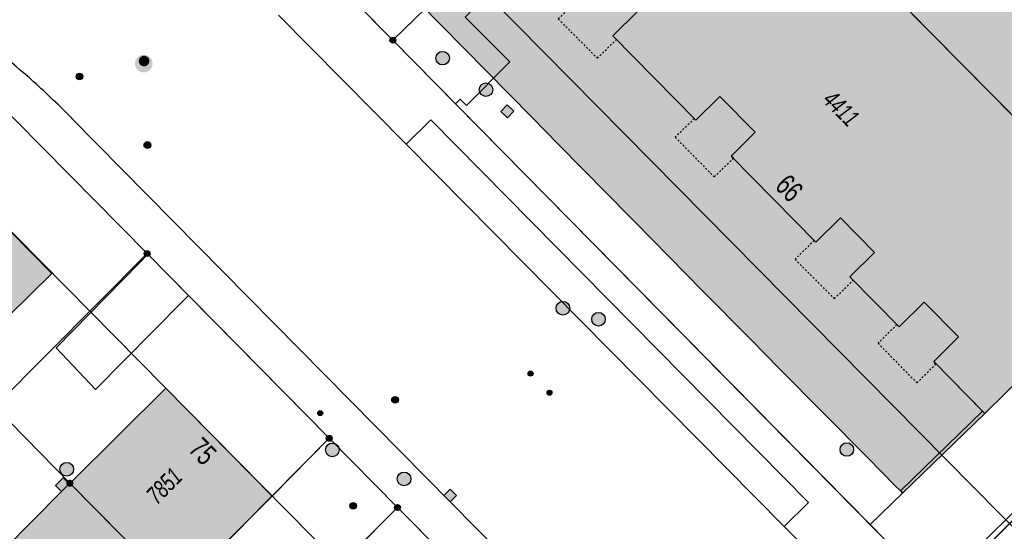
# Model space of a CAD drawing. Header units: metres. Extents: x 2695751 to 2696029, y 1260877 to 1261206.
# Tile 57 of 70: x 2695860 to 2695915, y 1261090 to 1261119. Entities that reach past the tile are written whole.
import ezdxf

# ---------------------------------------------------------------- set-up
doc = ezdxf.new("R2010")
doc.units = ezdxf.units.M
doc.header["$LTSCALE"] = 0.1
doc.linetypes.add('AUSGEZOGEN', pattern=[0])
doc.linetypes.add('VERDECKT2_S2', pattern=[0.36, 0.2, -0.16])
for name, color, linetype in [('Aménagement du territoire_Ligne de distance', 7, 'AUSGEZOGEN'), ('Limites de bien-fonds', 7, 'AUSGEZOGEN'), ('Mensuration officielle_Lignes (Couverture du sol)', 7, 'AUSGEZOGEN'), ('Mensuration officielle_Lignes (Objets divers)', 7, 'AUSGEZOGEN'), ("Mensuration officielle_N° d'assurance", 7, 'AUSGEZOGEN'), ('Mensuration officielle_N° de bâtiment', 7, 'AUSGEZOGEN'), ('Mensuration officielle_Surface (Objets divers)', 7, 'AUSGEZOGEN'), ('Mensuration officielle_Surfaces de bâtiments (Couverture du sol)', 7, 'AUSGEZOGEN'), ('Mensuration officielle_Surfaces de bâtiments (Objets divers)', 7, 'AUSGEZOGEN'), ('Mensuration officielle_Surfaces de bâtiments - Souterrain', 7, 'AUSGEZOGEN'), ('Points fixes eau potable', 255, 'AUSGEZOGEN'), ('Points fixes EU', 255, 'AUSGEZOGEN'), ('Points fixes gaz', 255, 'AUSGEZOGEN'), ('Points fixes mensuration officielle', 255, 'AUSGEZOGEN'), ('Points fixes réseau électrique', 255, 'AUSGEZOGEN'), ('Réseau AEW', 8, 'AUSGEZOGEN')]:
    doc.layers.add(name, color=color, linetype=linetype)
doc.styles.add('ARIAL', font='arial.ttf')

msp = doc.modelspace()

# ---------------------------------------------------------------- hatches: boundary and pattern name
at = {"layer": 'Mensuration officielle_Surfaces de bâtiments (Couverture du sol)', "true_color": 0xd2d2d2, "transparency": 33554687}
for points in [[(2695913.563, 1261096.968), (2695920.674, 1261104.012), (2695922.576, 1261105.896), (2695900.923, 1261127.81), (2695895.994, 1261132.798), (2695886.981, 1261123.902), (2695888.374, 1261122.492), (2695891.061, 1261119.783), (2695892.427, 1261121.132), (2695894.3, 1261119.235), (2695892.934, 1261117.886), (2695897.531, 1261113.21), (2695898.854, 1261114.522), (2695900.822, 1261112.538), (2695899.499, 1261111.226), (2695904.181, 1261106.454), (2695905.562, 1261107.808), (2695907.444, 1261105.891), (2695906.07, 1261104.543), (2695908.815, 1261101.757), (2695910.196, 1261103.128), (2695912.103, 1261101.208), (2695910.722, 1261099.837)], [(2695847.738, 1261105.059), (2695849.515, 1261106.769), (2695850.98, 1261106.696), (2695855.118, 1261102.484), (2695852.522, 1261099.922), (2695854.703, 1261097.741), (2695861.818, 1261104.711), (2695852.711, 1261113.939), (2695848.314, 1261118.394), (2695843.551, 1261113.826), (2695843.45, 1261113.931), (2695841.236, 1261111.804)], [(2695862.815, 1261093.1), (2695868.765, 1261087.09), (2695874.031, 1261092.395), (2695868.143, 1261098.365), (2695862.907, 1261093.181)], [(2695847.25, 1261085.85), (2695852.519, 1261080.544), (2695856.626, 1261084.679), (2695858.416, 1261082.902), (2695860.444, 1261084.944), (2695863.516, 1261081.836), (2695868.765, 1261087.09), (2695862.815, 1261093.1), (2695862.781, 1261093.065), (2695862.438, 1261093.401), (2695862.018, 1261092.973), (2695862.36, 1261092.636), (2695857.582, 1261087.838), (2695855.742, 1261085.89), (2695851.505, 1261090.093)]]:
    msp.add_hatch(color=254, dxfattribs=at).paths.add_polyline_path(points)
at = {"layer": 'Mensuration officielle_Surfaces de bâtiments (Objets divers)', "true_color": 0xebebeb, "transparency": 33554687}
for points in [[(2695890.968, 1261119.877), (2695889.901, 1261118.818), (2695892.069, 1261116.641), (2695893.131, 1261117.685), (2695892.934, 1261117.886), (2695894.3, 1261119.235), (2695892.427, 1261121.132), (2695891.061, 1261119.783)], [(2695897.441, 1261113.302), (2695896.384, 1261112.263), (2695898.555, 1261110.068), (2695899.615, 1261111.108), (2695899.499, 1261111.226), (2695900.822, 1261112.538), (2695898.854, 1261114.522), (2695897.531, 1261113.21)], [(2695904.091, 1261106.545), (2695903.032, 1261105.506), (2695905.215, 1261103.318), (2695906.261, 1261104.349), (2695906.07, 1261104.543), (2695907.444, 1261105.891), (2695905.562, 1261107.808), (2695904.181, 1261106.454)], [(2695908.683, 1261101.891), (2695907.635, 1261100.858), (2695909.788, 1261098.66), (2695910.85, 1261099.708), (2695910.722, 1261099.837), (2695912.103, 1261101.208), (2695910.196, 1261103.128), (2695908.815, 1261101.757)]]:
    msp.add_hatch(color=7, dxfattribs=at).paths.add_polyline_path(points)
at = {"layer": 'Mensuration officielle_Surfaces de bâtiments - Souterrain', "true_color": 0xf5f5f5, "transparency": 33554687}
msp.add_hatch(color=7, dxfattribs=at).paths.add_polyline_path([(2695920.674, 1261104.012), (2695921.253, 1261103.412), (2695923.977, 1261100.589), (2695924.363, 1261100.189), (2695928.364, 1261104.157), (2695928.401, 1261110.115), (2695910.863, 1261127.899), (2695906.013, 1261132.83), (2695902.491, 1261136.388), (2695901.163, 1261137.738), (2695900.023, 1261138.852), (2695896.884, 1261135.658), (2695890.427, 1261129.48), (2695884.785, 1261124.026), (2695882.281, 1261126.648), (2695878.715, 1261123.242), (2695879.128, 1261122.823), (2695879.651, 1261122.293), (2695888.429, 1261113.373), (2695889.912, 1261111.872), (2695895.271, 1261106.429), (2695895.888, 1261105.802), (2695897.102, 1261104.565), (2695897.815, 1261103.843), (2695900.651, 1261100.989), (2695902.133, 1261099.484), (2695907.093, 1261094.494), (2695908.572, 1261092.969), (2695908.875, 1261092.681), (2695909, 1261092.552), (2695913.563, 1261096.968), (2695913.438, 1261097.097), (2695910.722, 1261099.837), (2695912.103, 1261101.208), (2695910.196, 1261103.128), (2695908.815, 1261101.757), (2695906.07, 1261104.543), (2695907.444, 1261105.891), (2695905.562, 1261107.808), (2695904.181, 1261106.454), (2695899.499, 1261111.226), (2695900.822, 1261112.538), (2695898.854, 1261114.522), (2695897.531, 1261113.21), (2695892.934, 1261117.886), (2695894.3, 1261119.235), (2695892.427, 1261121.132), (2695891.061, 1261119.783), (2695886.981, 1261123.902), (2695895.994, 1261132.798), (2695922.576, 1261105.896)])
at = {"layer": 'Points fixes eau potable', "transparency": 33554687}
for points in [[(2695863.214, 1261115.499), (2695863.243, 1261115.475), (2695863.277, 1261115.457), (2695863.314, 1261115.447), (2695863.351, 1261115.444), (2695863.389, 1261115.448), (2695863.425, 1261115.46), (2695863.458, 1261115.48), (2695863.486, 1261115.505), (2695863.508, 1261115.536), (2695863.524, 1261115.57), (2695863.533, 1261115.607), (2695863.534, 1261115.645), (2695863.527, 1261115.682), (2695863.513, 1261115.717), (2695863.493, 1261115.749), (2695863.466, 1261115.776), (2695863.434, 1261115.797), (2695863.399, 1261115.811), (2695863.362, 1261115.818), (2695863.324, 1261115.817), (2695863.287, 1261115.809), (2695863.252, 1261115.793), (2695863.222, 1261115.77), (2695863.196, 1261115.742), (2695863.177, 1261115.71), (2695863.164, 1261115.674), (2695863.16, 1261115.636), (2695863.162, 1261115.598), (2695863.173, 1261115.562), (2695863.19, 1261115.528)], [(2695880.726, 1261097.584), (2695880.757, 1261097.561), (2695880.792, 1261097.545), (2695880.829, 1261097.537), (2695880.866, 1261097.536), (2695880.904, 1261097.543), (2695880.939, 1261097.557), (2695880.971, 1261097.578), (2695880.997, 1261097.605), (2695881.018, 1261097.636), (2695881.032, 1261097.672), (2695881.039, 1261097.709), (2695881.038, 1261097.747), (2695881.029, 1261097.784), (2695881.013, 1261097.818), (2695880.991, 1261097.849), (2695880.963, 1261097.874), (2695880.93, 1261097.893), (2695880.894, 1261097.906), (2695880.857, 1261097.91), (2695880.819, 1261097.908), (2695880.782, 1261097.897), (2695880.749, 1261097.879), (2695880.719, 1261097.855), (2695880.695, 1261097.826), (2695880.678, 1261097.792), (2695880.667, 1261097.756), (2695880.665, 1261097.718), (2695880.669, 1261097.68), (2695880.682, 1261097.644), (2695880.701, 1261097.612)]]:
    msp.add_hatch(color=7, dxfattribs=at).paths.add_polyline_path(points)
at = {"layer": 'Points fixes EU', "transparency": 33554687}
h = msp.add_hatch(color=7, dxfattribs=at)
h.paths.add_polyline_path([(2695867.399, 1261116.283), (2695867.402, 1261116.333), (2695867.401, 1261116.382), (2695867.394, 1261116.431), (2695867.383, 1261116.479), (2695867.367, 1261116.526), (2695867.346, 1261116.57), (2695867.321, 1261116.613), (2695867.291, 1261116.652), (2695867.258, 1261116.689), (2695867.221, 1261116.722), (2695867.181, 1261116.751), (2695867.139, 1261116.776), (2695867.094, 1261116.796), (2695867.047, 1261116.812), (2695866.999, 1261116.823), (2695866.95, 1261116.829), (2695866.9, 1261116.83), (2695866.851, 1261116.826), (2695866.803, 1261116.817), (2695866.755, 1261116.803), (2695866.709, 1261116.785), (2695866.666, 1261116.762), (2695866.625, 1261116.734), (2695866.586, 1261116.703), (2695866.552, 1261116.668), (2695866.521, 1261116.629), (2695866.494, 1261116.588), (2695866.471, 1261116.544), (2695866.453, 1261116.498), (2695866.44, 1261116.451), (2695866.431, 1261116.402), (2695866.428, 1261116.353), (2695866.429, 1261116.303), (2695866.435, 1261116.255), (2695866.447, 1261116.206), (2695866.463, 1261116.16), (2695866.484, 1261116.115), (2695866.509, 1261116.073), (2695866.539, 1261116.033), (2695866.572, 1261115.996), (2695866.609, 1261115.964), (2695866.649, 1261115.934), (2695866.691, 1261115.91), (2695866.736, 1261115.889), (2695866.783, 1261115.873), (2695866.831, 1261115.863), (2695866.88, 1261115.856), (2695866.929, 1261115.855), (2695866.979, 1261115.859), (2695867.027, 1261115.868), (2695867.075, 1261115.882), (2695867.12, 1261115.901), (2695867.164, 1261115.924), (2695867.205, 1261115.951), (2695867.243, 1261115.982), (2695867.278, 1261116.018), (2695867.309, 1261116.056), (2695867.336, 1261116.097), (2695867.359, 1261116.141), (2695867.377, 1261116.187), (2695867.39, 1261116.235)])
h.paths.add_polyline_path([(2695866.64, 1261116.494), (2695866.642, 1261116.524), (2695866.647, 1261116.553), (2695866.655, 1261116.581), (2695866.666, 1261116.609), (2695866.679, 1261116.635), (2695866.695, 1261116.66), (2695866.714, 1261116.683), (2695866.735, 1261116.704), (2695866.758, 1261116.723), (2695866.782, 1261116.739), (2695866.809, 1261116.753), (2695866.836, 1261116.764), (2695866.865, 1261116.773), (2695866.894, 1261116.778), (2695866.923, 1261116.78), (2695866.953, 1261116.78), (2695866.982, 1261116.776), (2695867.011, 1261116.77), (2695867.039, 1261116.76), (2695867.066, 1261116.748), (2695867.092, 1261116.733), (2695867.116, 1261116.716), (2695867.138, 1261116.696), (2695867.158, 1261116.674), (2695867.175, 1261116.65), (2695867.191, 1261116.625), (2695867.203, 1261116.598), (2695867.213, 1261116.57), (2695867.22, 1261116.541), (2695867.224, 1261116.512), (2695867.224, 1261116.482), (2695867.222, 1261116.452), (2695867.217, 1261116.423), (2695867.209, 1261116.395), (2695867.198, 1261116.367), (2695867.185, 1261116.341), (2695867.169, 1261116.316), (2695867.15, 1261116.293), (2695867.129, 1261116.272), (2695867.106, 1261116.253), (2695867.082, 1261116.237), (2695867.055, 1261116.223), (2695867.028, 1261116.212), (2695866.999, 1261116.203), (2695866.97, 1261116.198), (2695866.941, 1261116.196), (2695866.911, 1261116.196), (2695866.882, 1261116.2), (2695866.853, 1261116.206), (2695866.825, 1261116.216), (2695866.798, 1261116.228), (2695866.772, 1261116.243), (2695866.748, 1261116.26), (2695866.726, 1261116.28), (2695866.706, 1261116.302), (2695866.689, 1261116.326), (2695866.673, 1261116.351), (2695866.661, 1261116.378), (2695866.651, 1261116.406), (2695866.644, 1261116.435), (2695866.64, 1261116.464)], flags=16)
for color, points in [(7, [(2695867.222, 1261116.452), (2695867.224, 1261116.482), (2695867.224, 1261116.512), (2695867.22, 1261116.541), (2695867.213, 1261116.57), (2695867.203, 1261116.598), (2695867.191, 1261116.625), (2695867.175, 1261116.65), (2695867.158, 1261116.674), (2695867.138, 1261116.696), (2695867.116, 1261116.716), (2695867.092, 1261116.733), (2695867.066, 1261116.748), (2695867.039, 1261116.76), (2695867.011, 1261116.77), (2695866.982, 1261116.776), (2695866.953, 1261116.78), (2695866.923, 1261116.78), (2695866.894, 1261116.778), (2695866.865, 1261116.773), (2695866.836, 1261116.764), (2695866.809, 1261116.753), (2695866.782, 1261116.739), (2695866.758, 1261116.723), (2695866.735, 1261116.704), (2695866.714, 1261116.683), (2695866.695, 1261116.66), (2695866.679, 1261116.635), (2695866.666, 1261116.609), (2695866.655, 1261116.581), (2695866.647, 1261116.553), (2695866.642, 1261116.524), (2695866.64, 1261116.494), (2695866.64, 1261116.464), (2695866.644, 1261116.435), (2695866.651, 1261116.406), (2695866.661, 1261116.378), (2695866.673, 1261116.351), (2695866.689, 1261116.326), (2695866.706, 1261116.302), (2695866.726, 1261116.28), (2695866.748, 1261116.26), (2695866.772, 1261116.243), (2695866.798, 1261116.228), (2695866.825, 1261116.216), (2695866.853, 1261116.206), (2695866.882, 1261116.2), (2695866.911, 1261116.196), (2695866.941, 1261116.196), (2695866.97, 1261116.198), (2695866.999, 1261116.203), (2695867.028, 1261116.212), (2695867.055, 1261116.223), (2695867.082, 1261116.237), (2695867.106, 1261116.253), (2695867.129, 1261116.272), (2695867.15, 1261116.293), (2695867.169, 1261116.316), (2695867.185, 1261116.341), (2695867.198, 1261116.367), (2695867.209, 1261116.395), (2695867.217, 1261116.423)]), (7, [(2695883.863, 1261116.645), (2695883.855, 1261116.72), (2695883.833, 1261116.793), (2695883.796, 1261116.859), (2695883.746, 1261116.916), (2695883.686, 1261116.963), (2695883.618, 1261116.996), (2695883.545, 1261117.015), (2695883.469, 1261117.019), (2695883.394, 1261117.008), (2695883.323, 1261116.981), (2695883.258, 1261116.941), (2695883.203, 1261116.889), (2695883.16, 1261116.827), (2695883.13, 1261116.757), (2695883.115, 1261116.683), (2695883.115, 1261116.607), (2695883.13, 1261116.532), (2695883.16, 1261116.463), (2695883.203, 1261116.4), (2695883.258, 1261116.348), (2695883.323, 1261116.308), (2695883.394, 1261116.282), (2695883.469, 1261116.27), (2695883.545, 1261116.274), (2695883.618, 1261116.293), (2695883.686, 1261116.326), (2695883.746, 1261116.373), (2695883.796, 1261116.43), (2695883.833, 1261116.497), (2695883.855, 1261116.569)]), (7, [(2695886.269, 1261114.899), (2695886.261, 1261114.974), (2695886.239, 1261115.047), (2695886.202, 1261115.113), (2695886.152, 1261115.17), (2695886.092, 1261115.217), (2695886.024, 1261115.25), (2695885.951, 1261115.269), (2695885.875, 1261115.273), (2695885.8, 1261115.262), (2695885.729, 1261115.235), (2695885.664, 1261115.195), (2695885.609, 1261115.143), (2695885.566, 1261115.081), (2695885.536, 1261115.011), (2695885.521, 1261114.937), (2695885.521, 1261114.861), (2695885.536, 1261114.786), (2695885.566, 1261114.717), (2695885.609, 1261114.654), (2695885.664, 1261114.602), (2695885.729, 1261114.562), (2695885.8, 1261114.536), (2695885.875, 1261114.524), (2695885.951, 1261114.528), (2695886.024, 1261114.547), (2695886.092, 1261114.58), (2695886.152, 1261114.627), (2695886.202, 1261114.684), (2695886.239, 1261114.751), (2695886.261, 1261114.823)]), (7, [(2695887.074, 1261114.054), (2695886.725, 1261113.695), (2695887.084, 1261113.346), (2695887.433, 1261113.705)]), (253, [(2695890.421, 1261102.521), (2695890.471, 1261102.58), (2695890.508, 1261102.647), (2695890.53, 1261102.72), (2695890.537, 1261102.797), (2695890.529, 1261102.873), (2695890.506, 1261102.946), (2695890.468, 1261103.013), (2695890.418, 1261103.071), (2695890.357, 1261103.117), (2695890.288, 1261103.15), (2695890.214, 1261103.169), (2695890.137, 1261103.173), (2695890.061, 1261103.161), (2695889.99, 1261103.133), (2695889.925, 1261103.093), (2695889.869, 1261103.039), (2695889.826, 1261102.976), (2695889.796, 1261102.906), (2695889.781, 1261102.83), (2695889.782, 1261102.754), (2695889.798, 1261102.679), (2695889.828, 1261102.608), (2695889.873, 1261102.546), (2695889.928, 1261102.493), (2695889.994, 1261102.453), (2695890.066, 1261102.427), (2695890.142, 1261102.416), (2695890.218, 1261102.42), (2695890.292, 1261102.44), (2695890.361, 1261102.474)]), (253, [(2695877.633, 1261094.677), (2695877.683, 1261094.736), (2695877.719, 1261094.803), (2695877.741, 1261094.877), (2695877.748, 1261094.953), (2695877.74, 1261095.029), (2695877.716, 1261095.102), (2695877.678, 1261095.169), (2695877.628, 1261095.227), (2695877.567, 1261095.273), (2695877.497, 1261095.306), (2695877.423, 1261095.324), (2695877.346, 1261095.328), (2695877.271, 1261095.315), (2695877.199, 1261095.288), (2695877.135, 1261095.247), (2695877.08, 1261095.193), (2695877.036, 1261095.13), (2695877.007, 1261095.059), (2695876.992, 1261094.984), (2695876.993, 1261094.907), (2695877.009, 1261094.832), (2695877.04, 1261094.762), (2695877.085, 1261094.7), (2695877.141, 1261094.647), (2695877.206, 1261094.607), (2695877.278, 1261094.582), (2695877.354, 1261094.571), (2695877.431, 1261094.575), (2695877.505, 1261094.595), (2695877.573, 1261094.63)]), (7, [(2695906.283, 1261094.968), (2695906.275, 1261095.043), (2695906.253, 1261095.116), (2695906.216, 1261095.182), (2695906.166, 1261095.239), (2695906.106, 1261095.286), (2695906.038, 1261095.319), (2695905.965, 1261095.338), (2695905.889, 1261095.342), (2695905.814, 1261095.331), (2695905.743, 1261095.304), (2695905.678, 1261095.264), (2695905.623, 1261095.212), (2695905.58, 1261095.15), (2695905.55, 1261095.08), (2695905.535, 1261095.006), (2695905.535, 1261094.93), (2695905.55, 1261094.855), (2695905.58, 1261094.786), (2695905.623, 1261094.723), (2695905.678, 1261094.671), (2695905.743, 1261094.631), (2695905.814, 1261094.605), (2695905.889, 1261094.593), (2695905.965, 1261094.597), (2695906.038, 1261094.616), (2695906.106, 1261094.649), (2695906.166, 1261094.696), (2695906.216, 1261094.753), (2695906.253, 1261094.82), (2695906.275, 1261094.892)]), (253, [(2695863.026, 1261093.88), (2695863.018, 1261093.956), (2695862.995, 1261094.029), (2695862.958, 1261094.096), (2695862.908, 1261094.155), (2695862.847, 1261094.202), (2695862.778, 1261094.235), (2695862.704, 1261094.255), (2695862.628, 1261094.258), (2695862.552, 1261094.247), (2695862.48, 1261094.22), (2695862.415, 1261094.18), (2695862.359, 1261094.127), (2695862.316, 1261094.064), (2695862.285, 1261093.993), (2695862.27, 1261093.918), (2695862.27, 1261093.842), (2695862.285, 1261093.767), (2695862.316, 1261093.696), (2695862.359, 1261093.633), (2695862.415, 1261093.58), (2695862.48, 1261093.54), (2695862.552, 1261093.513), (2695862.628, 1261093.502), (2695862.704, 1261093.505), (2695862.778, 1261093.525), (2695862.847, 1261093.558), (2695862.908, 1261093.605), (2695862.958, 1261093.664), (2695862.995, 1261093.731), (2695863.018, 1261093.804)]), (253, [(2695881.734, 1261093.342), (2695881.726, 1261093.418), (2695881.703, 1261093.491), (2695881.666, 1261093.558), (2695881.616, 1261093.617), (2695881.555, 1261093.664), (2695881.486, 1261093.697), (2695881.412, 1261093.717), (2695881.336, 1261093.72), (2695881.26, 1261093.709), (2695881.188, 1261093.682), (2695881.123, 1261093.642), (2695881.067, 1261093.589), (2695881.024, 1261093.526), (2695880.993, 1261093.455), (2695880.978, 1261093.38), (2695880.978, 1261093.304), (2695880.993, 1261093.229), (2695881.024, 1261093.158), (2695881.067, 1261093.095), (2695881.123, 1261093.042), (2695881.188, 1261093.002), (2695881.26, 1261092.975), (2695881.336, 1261092.964), (2695881.412, 1261092.967), (2695881.486, 1261092.987), (2695881.555, 1261093.02), (2695881.616, 1261093.067), (2695881.666, 1261093.126), (2695881.703, 1261093.193), (2695881.726, 1261093.266)]), (7, [(2695883.907, 1261092.78), (2695883.553, 1261092.426), (2695883.907, 1261092.072), (2695884.261, 1261092.426)])]:
    msp.add_hatch(color=color, dxfattribs=at).paths.add_polyline_path(points)
at = {"layer": 'Points fixes gaz', "transparency": 33554687}
for points in [[(2695866.984, 1261111.696), (2695867.014, 1261111.673), (2695867.048, 1261111.656), (2695867.085, 1261111.646), (2695867.122, 1261111.644), (2695867.16, 1261111.649), (2695867.196, 1261111.662), (2695867.228, 1261111.682), (2695867.256, 1261111.707), (2695867.278, 1261111.738), (2695867.293, 1261111.773), (2695867.301, 1261111.81), (2695867.302, 1261111.848), (2695867.294, 1261111.885), (2695867.28, 1261111.92), (2695867.259, 1261111.952), (2695867.231, 1261111.978), (2695867.199, 1261111.998), (2695867.164, 1261112.012), (2695867.126, 1261112.018), (2695867.089, 1261112.017), (2695867.052, 1261112.008), (2695867.018, 1261111.991), (2695866.987, 1261111.968), (2695866.962, 1261111.94), (2695866.943, 1261111.907), (2695866.932, 1261111.871), (2695866.928, 1261111.833), (2695866.931, 1261111.795), (2695866.942, 1261111.759), (2695866.96, 1261111.726)], [(2695878.39, 1261091.723), (2695878.419, 1261091.699), (2695878.452, 1261091.68), (2695878.488, 1261091.669), (2695878.526, 1261091.665), (2695878.564, 1261091.668), (2695878.6, 1261091.679), (2695878.633, 1261091.698), (2695878.662, 1261091.722), (2695878.686, 1261091.752), (2695878.703, 1261091.786), (2695878.712, 1261091.823), (2695878.714, 1261091.861), (2695878.709, 1261091.898), (2695878.696, 1261091.934), (2695878.676, 1261091.966), (2695878.65, 1261091.994), (2695878.619, 1261092.015), (2695878.584, 1261092.031), (2695878.547, 1261092.038), (2695878.509, 1261092.039), (2695878.472, 1261092.031), (2695878.437, 1261092.016), (2695878.406, 1261091.995), (2695878.379, 1261091.968), (2695878.359, 1261091.935), (2695878.346, 1261091.9), (2695878.34, 1261091.862), (2695878.342, 1261091.825), (2695878.351, 1261091.788), (2695878.367, 1261091.754)]]:
    msp.add_hatch(color=7, dxfattribs=at).paths.add_polyline_path(points)
at = {"layer": 'Points fixes mensuration officielle', "transparency": 33554687}
for points in [[(2695880.892, 1261117.64), (2695880.889, 1261117.673), (2695880.879, 1261117.704), (2695880.863, 1261117.733), (2695880.842, 1261117.758), (2695880.816, 1261117.778), (2695880.786, 1261117.792), (2695880.755, 1261117.801), (2695880.722, 1261117.802), (2695880.689, 1261117.797), (2695880.658, 1261117.786), (2695880.631, 1261117.769), (2695880.607, 1261117.746), (2695880.588, 1261117.719), (2695880.575, 1261117.689), (2695880.568, 1261117.656), (2695880.568, 1261117.624), (2695880.575, 1261117.591), (2695880.588, 1261117.561), (2695880.607, 1261117.534), (2695880.631, 1261117.511), (2695880.658, 1261117.494), (2695880.689, 1261117.483), (2695880.722, 1261117.478), (2695880.755, 1261117.479), (2695880.786, 1261117.488), (2695880.816, 1261117.502), (2695880.842, 1261117.522), (2695880.863, 1261117.547), (2695880.879, 1261117.576), (2695880.889, 1261117.607)], [(2695867.262, 1261105.82), (2695867.259, 1261105.853), (2695867.249, 1261105.884), (2695867.233, 1261105.913), (2695867.212, 1261105.938), (2695867.186, 1261105.958), (2695867.156, 1261105.972), (2695867.125, 1261105.981), (2695867.092, 1261105.982), (2695867.059, 1261105.977), (2695867.028, 1261105.966), (2695867.001, 1261105.949), (2695866.977, 1261105.926), (2695866.958, 1261105.899), (2695866.945, 1261105.869), (2695866.938, 1261105.836), (2695866.938, 1261105.804), (2695866.945, 1261105.771), (2695866.958, 1261105.741), (2695866.977, 1261105.714), (2695867.001, 1261105.691), (2695867.028, 1261105.674), (2695867.059, 1261105.663), (2695867.092, 1261105.658), (2695867.125, 1261105.659), (2695867.156, 1261105.668), (2695867.186, 1261105.682), (2695867.212, 1261105.702), (2695867.233, 1261105.727), (2695867.249, 1261105.756), (2695867.259, 1261105.787)], [(2695877.362, 1261095.59), (2695877.359, 1261095.623), (2695877.349, 1261095.654), (2695877.333, 1261095.683), (2695877.312, 1261095.708), (2695877.286, 1261095.728), (2695877.256, 1261095.742), (2695877.225, 1261095.751), (2695877.192, 1261095.752), (2695877.159, 1261095.747), (2695877.128, 1261095.736), (2695877.101, 1261095.719), (2695877.077, 1261095.696), (2695877.058, 1261095.669), (2695877.045, 1261095.639), (2695877.038, 1261095.606), (2695877.038, 1261095.574), (2695877.045, 1261095.541), (2695877.058, 1261095.511), (2695877.077, 1261095.484), (2695877.101, 1261095.461), (2695877.128, 1261095.444), (2695877.159, 1261095.433), (2695877.192, 1261095.428), (2695877.225, 1261095.429), (2695877.256, 1261095.438), (2695877.286, 1261095.452), (2695877.312, 1261095.472), (2695877.333, 1261095.497), (2695877.349, 1261095.526), (2695877.359, 1261095.557)], [(2695863.01, 1261093.1), (2695863.006, 1261093.139), (2695862.994, 1261093.177), (2695862.975, 1261093.211), (2695862.949, 1261093.241), (2695862.918, 1261093.265), (2695862.883, 1261093.283), (2695862.845, 1261093.293), (2695862.805, 1261093.295), (2695862.766, 1261093.289), (2695862.729, 1261093.275), (2695862.696, 1261093.254), (2695862.667, 1261093.227), (2695862.645, 1261093.195), (2695862.629, 1261093.158), (2695862.621, 1261093.12), (2695862.621, 1261093.08), (2695862.629, 1261093.042), (2695862.645, 1261093.005), (2695862.667, 1261092.973), (2695862.696, 1261092.946), (2695862.729, 1261092.925), (2695862.766, 1261092.911), (2695862.805, 1261092.905), (2695862.845, 1261092.907), (2695862.883, 1261092.917), (2695862.918, 1261092.935), (2695862.949, 1261092.959), (2695862.975, 1261092.989), (2695862.994, 1261093.023), (2695863.006, 1261093.061)], [(2695881.152, 1261091.76), (2695881.149, 1261091.793), (2695881.139, 1261091.824), (2695881.123, 1261091.853), (2695881.102, 1261091.878), (2695881.076, 1261091.898), (2695881.046, 1261091.912), (2695881.015, 1261091.921), (2695880.982, 1261091.922), (2695880.949, 1261091.917), (2695880.918, 1261091.906), (2695880.891, 1261091.889), (2695880.867, 1261091.866), (2695880.848, 1261091.839), (2695880.835, 1261091.809), (2695880.828, 1261091.776), (2695880.828, 1261091.744), (2695880.835, 1261091.711), (2695880.848, 1261091.681), (2695880.867, 1261091.654), (2695880.891, 1261091.631), (2695880.918, 1261091.614), (2695880.949, 1261091.603), (2695880.982, 1261091.598), (2695881.015, 1261091.599), (2695881.046, 1261091.608), (2695881.076, 1261091.622), (2695881.102, 1261091.642), (2695881.123, 1261091.667), (2695881.139, 1261091.696), (2695881.149, 1261091.727)]]:
    msp.add_hatch(color=7, dxfattribs=at).paths.add_polyline_path(points)
at = {"layer": 'Points fixes réseau électrique', "transparency": 33554687}
msp.add_hatch(color=7, dxfattribs=at).paths.add_polyline_path([(2695892.506, 1261102.186), (2695892.498, 1261102.261), (2695892.476, 1261102.334), (2695892.439, 1261102.4), (2695892.389, 1261102.458), (2695892.329, 1261102.504), (2695892.261, 1261102.538), (2695892.188, 1261102.557), (2695892.112, 1261102.561), (2695892.037, 1261102.549), (2695891.966, 1261102.523), (2695891.901, 1261102.483), (2695891.846, 1261102.43), (2695891.803, 1261102.368), (2695891.773, 1261102.298), (2695891.758, 1261102.224), (2695891.758, 1261102.148), (2695891.773, 1261102.074), (2695891.803, 1261102.004), (2695891.846, 1261101.942), (2695891.901, 1261101.889), (2695891.966, 1261101.849), (2695892.037, 1261101.823), (2695892.112, 1261101.811), (2695892.188, 1261101.815), (2695892.261, 1261101.834), (2695892.329, 1261101.868), (2695892.389, 1261101.914), (2695892.439, 1261101.972), (2695892.476, 1261102.038), (2695892.498, 1261102.111)])
at = {"layer": 'Réseau AEW', "transparency": 33554687}
for points in [[(2695888.229, 1261099.175), (2695888.229, 1261099.161), (2695888.231, 1261099.147), (2695888.235, 1261099.134), (2695888.24, 1261099.121), (2695888.246, 1261099.108), (2695888.253, 1261099.096), (2695888.262, 1261099.085), (2695888.271, 1261099.075), (2695888.282, 1261099.066), (2695888.293, 1261099.058), (2695888.305, 1261099.052), (2695888.318, 1261099.046), (2695888.332, 1261099.042), (2695888.345, 1261099.039), (2695888.359, 1261099.038), (2695888.373, 1261099.038), (2695888.387, 1261099.039), (2695888.4, 1261099.042), (2695888.414, 1261099.046), (2695888.427, 1261099.052), (2695888.439, 1261099.058), (2695888.45, 1261099.066), (2695888.461, 1261099.075), (2695888.47, 1261099.085), (2695888.479, 1261099.096), (2695888.486, 1261099.108), (2695888.492, 1261099.121), (2695888.497, 1261099.134), (2695888.501, 1261099.147), (2695888.503, 1261099.161), (2695888.503, 1261099.175), (2695888.503, 1261099.189), (2695888.501, 1261099.203), (2695888.497, 1261099.216), (2695888.492, 1261099.229), (2695888.486, 1261099.242), (2695888.479, 1261099.254), (2695888.47, 1261099.265), (2695888.461, 1261099.275), (2695888.45, 1261099.284), (2695888.439, 1261099.292), (2695888.427, 1261099.298), (2695888.414, 1261099.304), (2695888.4, 1261099.308), (2695888.387, 1261099.311), (2695888.373, 1261099.312), (2695888.359, 1261099.312), (2695888.345, 1261099.311), (2695888.332, 1261099.308), (2695888.318, 1261099.304), (2695888.305, 1261099.298), (2695888.293, 1261099.292), (2695888.282, 1261099.284), (2695888.271, 1261099.275), (2695888.262, 1261099.265), (2695888.253, 1261099.254), (2695888.246, 1261099.242), (2695888.24, 1261099.229), (2695888.235, 1261099.216), (2695888.231, 1261099.203), (2695888.229, 1261099.189)], [(2695889.278, 1261098.114), (2695889.278, 1261098.1), (2695889.28, 1261098.086), (2695889.284, 1261098.073), (2695889.289, 1261098.06), (2695889.295, 1261098.047), (2695889.302, 1261098.035), (2695889.311, 1261098.024), (2695889.32, 1261098.014), (2695889.331, 1261098.005), (2695889.342, 1261097.997), (2695889.354, 1261097.991), (2695889.367, 1261097.985), (2695889.381, 1261097.981), (2695889.394, 1261097.978), (2695889.408, 1261097.977), (2695889.422, 1261097.977), (2695889.436, 1261097.978), (2695889.449, 1261097.981), (2695889.463, 1261097.985), (2695889.476, 1261097.991), (2695889.488, 1261097.997), (2695889.499, 1261098.005), (2695889.51, 1261098.014), (2695889.519, 1261098.024), (2695889.528, 1261098.035), (2695889.535, 1261098.047), (2695889.541, 1261098.06), (2695889.546, 1261098.073), (2695889.55, 1261098.086), (2695889.552, 1261098.1), (2695889.552, 1261098.114), (2695889.552, 1261098.128), (2695889.55, 1261098.142), (2695889.546, 1261098.155), (2695889.541, 1261098.168), (2695889.535, 1261098.181), (2695889.528, 1261098.193), (2695889.519, 1261098.204), (2695889.51, 1261098.214), (2695889.499, 1261098.223), (2695889.488, 1261098.231), (2695889.476, 1261098.237), (2695889.463, 1261098.243), (2695889.449, 1261098.247), (2695889.436, 1261098.25), (2695889.422, 1261098.251), (2695889.408, 1261098.251), (2695889.394, 1261098.25), (2695889.381, 1261098.247), (2695889.367, 1261098.243), (2695889.354, 1261098.237), (2695889.342, 1261098.231), (2695889.331, 1261098.223), (2695889.32, 1261098.214), (2695889.311, 1261098.204), (2695889.302, 1261098.193), (2695889.295, 1261098.181), (2695889.289, 1261098.168), (2695889.284, 1261098.155), (2695889.28, 1261098.142), (2695889.278, 1261098.128)], [(2695876.564, 1261096.985), (2695876.564, 1261096.971), (2695876.566, 1261096.957), (2695876.57, 1261096.944), (2695876.575, 1261096.931), (2695876.581, 1261096.918), (2695876.588, 1261096.906), (2695876.597, 1261096.895), (2695876.606, 1261096.885), (2695876.617, 1261096.876), (2695876.628, 1261096.868), (2695876.64, 1261096.862), (2695876.653, 1261096.856), (2695876.667, 1261096.852), (2695876.68, 1261096.849), (2695876.694, 1261096.848), (2695876.708, 1261096.848), (2695876.722, 1261096.849), (2695876.735, 1261096.852), (2695876.749, 1261096.856), (2695876.762, 1261096.862), (2695876.774, 1261096.868), (2695876.785, 1261096.876), (2695876.796, 1261096.885), (2695876.805, 1261096.895), (2695876.814, 1261096.906), (2695876.821, 1261096.918), (2695876.827, 1261096.931), (2695876.832, 1261096.944), (2695876.836, 1261096.957), (2695876.838, 1261096.971), (2695876.838, 1261096.985), (2695876.838, 1261096.999), (2695876.836, 1261097.013), (2695876.832, 1261097.026), (2695876.827, 1261097.039), (2695876.821, 1261097.052), (2695876.814, 1261097.064), (2695876.805, 1261097.075), (2695876.796, 1261097.085), (2695876.785, 1261097.094), (2695876.774, 1261097.102), (2695876.762, 1261097.108), (2695876.749, 1261097.114), (2695876.735, 1261097.118), (2695876.722, 1261097.121), (2695876.708, 1261097.122), (2695876.694, 1261097.122), (2695876.68, 1261097.121), (2695876.667, 1261097.118), (2695876.653, 1261097.114), (2695876.64, 1261097.108), (2695876.628, 1261097.102), (2695876.617, 1261097.094), (2695876.606, 1261097.085), (2695876.597, 1261097.075), (2695876.588, 1261097.064), (2695876.581, 1261097.052), (2695876.575, 1261097.039), (2695876.57, 1261097.026), (2695876.566, 1261097.013), (2695876.564, 1261096.999)]]:
    msp.add_hatch(color=1, dxfattribs=at).paths.add_polyline_path(points)

# ---------------------------------------------------------------- linework, layer by layer
at = {"layer": 'Aménagement du territoire_Ligne de distance', "color": 7, "linetype": 'AUSGEZOGEN', "transparency": 33554687}
msp.add_line((2695990.63, 1261014.306), (2695870.553, 1261135.741), dxfattribs=at)
msp.add_lwpolyline([(2695815.92, 1261083.45), (2695852.53, 1261047.34), (2695889.71, 1261010.67), (2695915.9, 1260984.83), (2695942.7, 1260958.39), (2695972.35, 1260992.97), (2695942.13, 1261023.53), (2695912.25, 1261053.75), (2695881.66, 1261084.69), (2695850.32, 1261116.38)], dxfattribs=at)
at = {"layer": 'Limites de bien-fonds', "color": 7, "linetype": 'AUSGEZOGEN', "transparency": 33554687}
for p, q in [((2695880.73, 1261117.64), (2695903.28, 1261139.82)), ((2695870.364, 1261128.109), (2695880.73, 1261117.64)), ((2695910.98, 1261086.99), (2695880.73, 1261117.64)), ((2695910.98, 1261086.99), (2695931.38, 1261107.11)), ((2695867.1, 1261105.82), (2695858.65, 1261097.33)), ((2695877.2, 1261095.59), (2695867.1, 1261105.82)), ((2695877.2, 1261095.59), (2695868.765, 1261087.09)), ((2695880.99, 1261091.76), (2695877.2, 1261095.59)), ((2695866.61, 1261077.33), (2695880.99, 1261091.76)), ((2695880.99, 1261091.76), (2695885.8, 1261086.92))]:
    msp.add_line(p, q, dxfattribs=at)
for points in [[(2695867.1, 1261105.82), (2695858.4, 1261114.61), (2695857.63, 1261115.39), (2695855.767, 1261116.961)], [(2695858.65, 1261097.33), (2695862.815, 1261093.1), (2695868.765, 1261087.09)]]:
    msp.add_lwpolyline(points, dxfattribs=at)
at = {"layer": 'Mensuration officielle_Lignes (Couverture du sol)', "color": 7, "linetype": 'AUSGEZOGEN', "transparency": 33554687}
for p, q in [((2695922.576, 1261105.896), (2695900.923, 1261127.81)), ((2695874.391, 1261119.03), (2695881.472, 1261111.878)), ((2695892.934, 1261117.886), (2695897.531, 1261113.21)), ((2695884.21, 1261114.114), (2695907.205, 1261090.815)), ((2695862.915, 1261113.318), (2695975.417, 1260999.539)), ((2695881.472, 1261111.878), (2695902.432, 1261090.71)), ((2695867.134, 1261105.785), (2695869.398, 1261103.493)), ((2695906.07, 1261104.543), (2695908.815, 1261101.757)), ((2695913.563, 1261096.968), (2695920.674, 1261104.012)), ((2695869.398, 1261103.493), (2695877.2, 1261095.59)), ((2695910.722, 1261099.837), (2695913.563, 1261096.968)), ((2695910.98, 1261086.99), (2695924.363, 1261100.189)), ((2695874.031, 1261092.395), (2695877.2, 1261095.59)), ((2695877.2, 1261095.59), (2695880.99, 1261091.76)), ((2695862.815, 1261093.1), (2695868.765, 1261087.09)), ((2695874.031, 1261092.395), (2695868.765, 1261087.09)), ((2695877.769, 1261088.568), (2695880.99, 1261091.76)), ((2695902.432, 1261090.71), (2695905.952, 1261087.154)), ((2695907.205, 1261090.815), (2695910.98, 1261086.99))]:
    msp.add_line(p, q, dxfattribs=at)
for points in [[(2695884.21, 1261114.114), (2695884.467, 1261114.368), (2695884.816, 1261114.018), (2695887.218, 1261116.443), (2695884.737, 1261118.922), (2695888.374, 1261122.492)], [(2695876.905, 1261121.514), (2695880.73, 1261117.64), (2695884.21, 1261114.114)], [(2695891.061, 1261119.783), (2695892.427, 1261121.132), (2695894.3, 1261119.235), (2695892.934, 1261117.886)], [(2695855.767, 1261116.961), (2695857.63, 1261115.39), (2695858.4, 1261114.61), (2695867.1, 1261105.82), (2695867.134, 1261105.785)], [(2695897.531, 1261113.21), (2695898.854, 1261114.522), (2695900.822, 1261112.538), (2695899.499, 1261111.226)], [(2695852.711, 1261113.939), (2695861.818, 1261104.711), (2695854.703, 1261097.741), (2695852.522, 1261099.922), (2695855.118, 1261102.484), (2695850.98, 1261106.696), (2695849.515, 1261106.769), (2695847.738, 1261105.059)], [(2695881.472, 1261111.878), (2695882.834, 1261113.228), (2695903.771, 1261092.043), (2695902.432, 1261090.71)], [(2695899.499, 1261111.226), (2695904.181, 1261106.454), (2695905.562, 1261107.808), (2695907.444, 1261105.891), (2695906.07, 1261104.543)], [(2695869.398, 1261103.493), (2695869.051, 1261103.144), (2695864.238, 1261098.302), (2695862.055, 1261100.599), (2695866.673, 1261105.315), (2695867.134, 1261105.785)], [(2695908.815, 1261101.757), (2695910.196, 1261103.128), (2695912.103, 1261101.208), (2695910.722, 1261099.837)], [(2695862.815, 1261093.1), (2695862.907, 1261093.181), (2695868.143, 1261098.365), (2695874.031, 1261092.395)], [(2695907.205, 1261090.815), (2695909, 1261092.552), (2695913.563, 1261096.968)], [(2695851.505, 1261090.093), (2695855.742, 1261085.89), (2695857.582, 1261087.838), (2695862.36, 1261092.636), (2695862.018, 1261092.973), (2695862.438, 1261093.401), (2695862.781, 1261093.065), (2695862.815, 1261093.1)], [(2695880.99, 1261091.76), (2695885.8, 1261086.92), (2695890.28, 1261082.37), (2695894.73, 1261077.86), (2695896.437, 1261076.132)]]:
    msp.add_lwpolyline(points, dxfattribs=at)
for centre, radius, start, end in [((2695831.605, 1261082.752), 43.757, 48.1365, 54.8311), ((2695831.188, 1261082.32), 44.357, 44.3338, 48.1075)]:
    msp.add_arc(centre, radius, start, end, dxfattribs=at)
at = {"layer": 'Mensuration officielle_Lignes (Objets divers)', "color": 7, "linetype": 'AUSGEZOGEN', "transparency": 33554687}
msp.add_line((2695862.36, 1261092.636), (2695862.781, 1261093.065), dxfattribs=at)
at = {"layer": 'Mensuration officielle_Surface (Objets divers)', "color": 7, "linetype": 'AUSGEZOGEN', "transparency": 33554687}
for points in [[(2695908.875, 1261092.681), (2695909, 1261092.552), (2695913.563, 1261096.968), (2695913.438, 1261097.097), (2695910.722, 1261099.837), (2695912.103, 1261101.208), (2695910.196, 1261103.128), (2695908.815, 1261101.757), (2695906.07, 1261104.543), (2695907.444, 1261105.891), (2695905.562, 1261107.808), (2695904.181, 1261106.454), (2695899.499, 1261111.226), (2695900.822, 1261112.538), (2695898.854, 1261114.522), (2695897.531, 1261113.21), (2695892.934, 1261117.886), (2695894.3, 1261119.235), (2695892.427, 1261121.132), (2695891.061, 1261119.783), (2695886.981, 1261123.902), (2695895.994, 1261132.798), (2695922.576, 1261105.896), (2695920.674, 1261104.012)], [(2695878.715, 1261123.242), (2695879.128, 1261122.823), (2695879.651, 1261122.293), (2695888.429, 1261113.373), (2695889.912, 1261111.872), (2695895.271, 1261106.429), (2695895.888, 1261105.802), (2695897.102, 1261104.565), (2695897.815, 1261103.843), (2695900.651, 1261100.989), (2695902.133, 1261099.484), (2695907.093, 1261094.494), (2695908.572, 1261092.969), (2695908.875, 1261092.681)], [(2695893.131, 1261117.685), (2695892.934, 1261117.886), (2695894.3, 1261119.235), (2695892.427, 1261121.132), (2695891.061, 1261119.783), (2695890.968, 1261119.877)], [(2695899.615, 1261111.108), (2695899.499, 1261111.226), (2695900.822, 1261112.538), (2695898.854, 1261114.522), (2695897.531, 1261113.21), (2695897.441, 1261113.302)], [(2695906.261, 1261104.349), (2695906.07, 1261104.543), (2695907.444, 1261105.891), (2695905.562, 1261107.808), (2695904.181, 1261106.454), (2695904.091, 1261106.545)], [(2695910.85, 1261099.708), (2695910.722, 1261099.837), (2695912.103, 1261101.208), (2695910.196, 1261103.128), (2695908.815, 1261101.757), (2695908.683, 1261101.891)]]:
    msp.add_lwpolyline(points, dxfattribs=at)
at = {"layer": 'Mensuration officielle_Surface (Objets divers)', "color": 7, "linetype": 'VERDECKT2_S2', "transparency": 33554687}
for points in [[(2695890.968, 1261119.877), (2695889.901, 1261118.818), (2695892.069, 1261116.641), (2695893.131, 1261117.685)], [(2695897.441, 1261113.302), (2695896.384, 1261112.263), (2695898.555, 1261110.068), (2695899.615, 1261111.108)], [(2695904.091, 1261106.545), (2695903.032, 1261105.506), (2695905.215, 1261103.318), (2695906.261, 1261104.349)], [(2695908.683, 1261101.891), (2695907.635, 1261100.858), (2695909.788, 1261098.66), (2695910.85, 1261099.708)]]:
    msp.add_lwpolyline(points, dxfattribs=at)
at = {"layer": 'Mensuration officielle_Surface (Objets divers)', "color": 7, "linetype": 'AUSGEZOGEN', "transparency": 33554687}
for points in [[(2695924.377, 1261100.175), (2695923.977, 1261100.589), (2695915.823, 1261092.55), (2695916.016, 1261092.354), (2695911.511, 1261087.913), (2695911.722, 1261087.699), (2695924.377, 1261100.175)], [(2695913.563, 1261096.968), (2695913.438, 1261097.097), (2695908.875, 1261092.681), (2695909, 1261092.552), (2695913.563, 1261096.968)]]:
    msp.add_lwpolyline(points, close=True, dxfattribs=at)
at = {"layer": 'Points fixes eau potable', "transparency": 33554687}
for centre in [(2695863.347, 1261115.631), (2695880.852, 1261097.723)]:
    msp.add_circle(centre, 0.187, dxfattribs=at)
at = {"layer": 'Points fixes EU', "transparency": 33554687}
for points in [[(2695887.074, 1261114.054), (2695887.433, 1261113.705), (2695887.084, 1261113.346), (2695886.725, 1261113.695), (2695887.074, 1261114.054)], [(2695883.907, 1261092.78), (2695884.261, 1261092.426), (2695883.907, 1261092.072), (2695883.553, 1261092.426), (2695883.907, 1261092.78)]]:
    msp.add_lwpolyline(points, close=True, dxfattribs=at)
for centre, radius in [((2695883.488, 1261116.645), 0.375), ((2695885.894, 1261114.899), 0.375), ((2695890.158, 1261102.794), 0.379), ((2695877.37, 1261094.949), 0.379), ((2695905.908, 1261094.968), 0.375), ((2695862.647, 1261093.88), 0.379), ((2695881.355, 1261093.342), 0.379)]:
    msp.add_circle(centre, radius, dxfattribs=at)
at = {"layer": 'Points fixes gaz', "transparency": 33554687}
for centre in [(2695867.115, 1261111.831), (2695878.527, 1261091.852)]:
    msp.add_circle(centre, 0.187, dxfattribs=at)
at = {"layer": 'Points fixes mensuration officielle', "color": 7, "transparency": 33554687}
for centre in [(2695880.73, 1261117.64), (2695867.1, 1261105.82), (2695877.2, 1261095.59), (2695880.99, 1261091.76)]:
    msp.add_circle(centre, 0.162, dxfattribs=at)
at = {"layer": 'Points fixes réseau électrique', "transparency": 33554687}
msp.add_circle((2695892.131, 1261102.186), 0.375, dxfattribs=at)
at = {"layer": 'Réseau AEW', "color": 1, "transparency": 33554687}
for centre in [(2695888.366, 1261099.175), (2695889.415, 1261098.114), (2695876.701, 1261096.985)]:
    msp.add_circle(centre, 0.137, dxfattribs=at)

# ---------------------------------------------------------------- texts
at = {"layer": "Mensuration officielle_N° d'assurance", "color": 7, "transparency": 33554687, "char_height": 0.96842, "attachment_point": 5, "style": 'ARIAL'}
for s, insert, width, rotation in [('\\A1;{\\fArial|i1|b0;\\H0.968418;\\W0.700000;\\C7;4411}\\P', (2695905.594, 1261113.864), 2.44855, 314.6571), ('\\A1;{\\fArial|i1|b0;\\H0.968418;\\W0.700000;\\C7;7851}\\P', (2695868.051, 1261092.959), 2.45636, 45.2727)]:
    msp.add_mtext(s, dxfattribs=dict(at, insert=insert, width=width, rotation=rotation))
at = {"layer": 'Mensuration officielle_N° de bâtiment', "color": 7, "transparency": 33554687, "char_height": 1.1621, "width": 1.68109, "style": 'ARIAL'}
for s, insert, attachment_point, rotation in [('\\W0.70;66', (2695902.293, 1261109.033), 8, 314.6238), ('\\W0.70;75', (2695870.599, 1261095.283), 2, 314.6652)]:
    msp.add_mtext(s, dxfattribs=dict(at, insert=insert, attachment_point=attachment_point, rotation=rotation))

doc.saveas('drawing.dxf')
